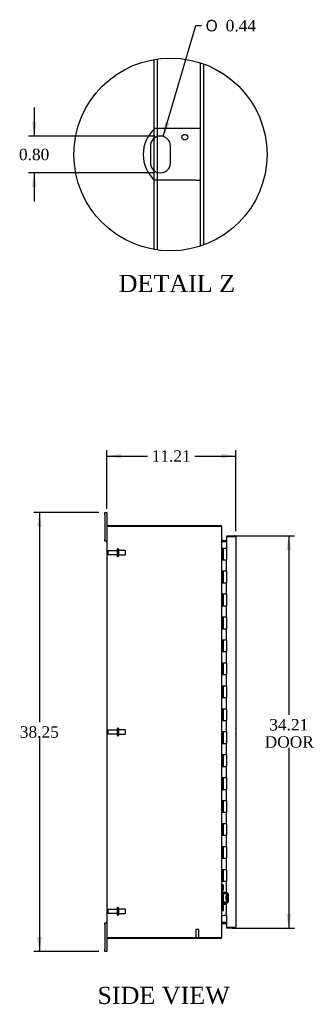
# Model space of a CAD drawing. Header units: inches. Extents: x 6 to 237, y 0 to 157.
# Tile 2 of 8: x 23 to 48, y 55 to 140. Entities that reach past the tile are written whole.
import ezdxf
from ezdxf.enums import TextEntityAlignment as Align

# ---------------------------------------------------------------- set-up
doc = ezdxf.new("R2010")
doc.units = ezdxf.units.IN
doc.header["$MEASUREMENT"] = 0
doc.layers.get('0').update_dxf_attribs({"linetype": 'CONTINUOUS'})
for name, color, linetype in [('COM40153-1', 7, 'CONTINUOUS'), ('COM42780', 7, 'CONTINUOUS'), ('COM48487', 7, 'CONTINUOUS'), ('COM71780-20', 7, 'CONTINUOUS'), ('DEFAULT', 7, 'CONTINUOUS'), ('FET07710', 7, 'CONTINUOUS'), ('HNG10620-32B', 7, 'CONTINUOUS'), ('HNG10620-32C', 7, 'CONTINUOUS'), ('STD21878', 7, 'CONTINUOUS'), ('STD26094', 7, 'CONTINUOUS')]:
    doc.layers.add(name, color=color, linetype=linetype)
doc.styles.add('SEACAD_SOLID_EDGE_ANSI1_SY', font='txt')
doc.styles.add('SEACAD_TIMES_NEW_ROMAN', font='times.ttf')

# ---------------------------------------------------------------- blocks, each defined once
blk = doc.blocks.new('GDIMGGROUP2')
at = {"layer": 'DEFAULT', "linetype": 'Continuous'}
for points in [[(31.62, 102.511), (30.37, 102.303), (31.62, 102.094)], [(40.33, 102.511), (40.33, 102.094), (41.58, 102.303)]]:
    blk.add_hatch(color=136, dxfattribs=at).paths.add_polyline_path(points)
at = {"layer": 'DEFAULT', "color": 136, "linetype": 'Continuous'}
for p, q in [((30.37, 97.695), (30.37, 102.803)), ((30.37, 102.303), (33.919, 102.303)), ((38.031, 102.303), (41.58, 102.303)), ((41.58, 95.752), (41.58, 102.803))]:
    blk.add_line(p, q, dxfattribs=at)
at = {"layer": 'DEFAULT', "color": 136, "linetype": 'Continuous', "style": 'SEACAD_TIMES_NEW_ROMAN'}
blk.add_text('11.21', height=1, dxfattribs=at).set_placement((34.269, 102.803), align=Align.TOP_LEFT)
blk = doc.blocks.new('GDIMGGROUP3')
at = {"layer": 'DEFAULT', "linetype": 'Continuous'}
for points in [[(24.294, 96.133), (24.711, 96.133), (24.503, 97.383)], [(24.294, 60.383), (24.503, 59.133), (24.711, 60.383)]]:
    blk.add_hatch(color=136, dxfattribs=at).paths.add_polyline_path(points)
at = {"layer": 'DEFAULT', "color": 136, "linetype": 'Continuous'}
for p, q in [((29.683, 97.383), (24.003, 97.383)), ((24.503, 97.383), (24.503, 79.108)), ((24.503, 77.758), (24.503, 59.133)), ((29.683, 59.133), (24.003, 59.133))]:
    blk.add_line(p, q, dxfattribs=at)
at = {"layer": 'DEFAULT', "color": 136, "linetype": 'Continuous', "style": 'SEACAD_TIMES_NEW_ROMAN'}
blk.add_text('38.25', height=1, dxfattribs=at).set_placement((22.796, 78.758), align=Align.TOP_LEFT)
blk = doc.blocks.new('GDIMGGROUP12')
at = {"layer": 'DEFAULT', "linetype": 'Continuous'}
for points in [[(46.412, 94.11), (46.203, 95.36), (45.995, 94.11)], [(46.412, 62.405), (45.995, 62.405), (46.203, 61.155)]]:
    blk.add_hatch(color=136, dxfattribs=at).paths.add_polyline_path(points)
at = {"layer": 'DEFAULT', "color": 136, "linetype": 'Continuous'}
for p, q in [((41.313, 95.36), (46.703, 95.36)), ((46.203, 95.36), (46.203, 79.741)), ((46.203, 76.891), (46.203, 61.155)), ((41.313, 61.155), (46.703, 61.155))]:
    blk.add_line(p, q, dxfattribs=at)
at = {"layer": 'DEFAULT', "color": 136, "linetype": 'Continuous', "style": 'SEACAD_TIMES_NEW_ROMAN'}
for s, p in [('34.21', (44.497, 79.391)), ('DOOR', (44.106, 77.891))]:
    blk.add_text(s, height=1, dxfattribs=at).set_placement(p, align=Align.TOP_LEFT)
blk = doc.blocks.new('GDIMGGROUP27')
at = {"layer": 'DEFAULT', "linetype": 'Continuous'}
blk.add_hatch(color=136, dxfattribs=at).paths.add_polyline_path([(35.431, 131.4), (35.278, 130.142), (35.831, 131.282)])
at = {"layer": 'DEFAULT', "color": 136, "linetype": 'Continuous'}
for p, q in [((35.278, 130.142), (38.12, 139.801)), ((38.12, 139.801), (38.62, 139.801))]:
    blk.add_line(p, q, dxfattribs=at)
for s, style, p in [('O', 'SEACAD_SOLID_EDGE_ANSI1_SY', (38.97, 140.301)), ('0.44', 'SEACAD_TIMES_NEW_ROMAN', (40.711, 140.301))]:
    blk.add_text(s, height=1, dxfattribs=dict(at, style=style)).set_placement(p, align=Align.TOP_LEFT)
blk = doc.blocks.new('GDIMGGROUP28')
at = {"layer": 'DEFAULT', "linetype": 'Continuous'}
for points in [[(23.84, 131.427), (24.048, 130.177), (24.256, 131.427)], [(23.84, 125.727), (24.256, 125.727), (24.048, 126.977)]]:
    blk.add_hatch(color=136, dxfattribs=at).paths.add_polyline_path(points)
at = {"layer": 'DEFAULT', "color": 136, "linetype": 'Continuous'}
for p, q in [((24.048, 132.677), (24.048, 130.177)), ((34.532, 130.177), (23.548, 130.177)), ((34.532, 126.977), (23.548, 126.977)), ((24.048, 126.977), (24.048, 124.477))]:
    blk.add_line(p, q, dxfattribs=at)
at = {"layer": 'DEFAULT', "color": 136, "linetype": 'Continuous', "style": 'SEACAD_TIMES_NEW_ROMAN'}
blk.add_text('0.80', height=1, dxfattribs=at).set_placement((22.721, 129.077), align=Align.TOP_LEFT)

msp = doc.modelspace()

# ---------------------------------------------------------------- linework, layer by layer
at = {"color": 7}
msp.add_circle((35.906, 128.577), 8.4, dxfattribs=at)
at = {"layer": 'COM40153-1', "color": 7}
for p, q in [((38.1, 130.827), (34.547, 130.827)), ((38.532, 130.827), (38.1, 130.827)), ((34.158, 129.303), (34.158, 127.851)), ((35.906, 127.851), (35.906, 129.303)), ((38.1, 126.327), (34.547, 126.327)), ((38.1, 126.327), (38.532, 126.327))]:
    msp.add_line(p, q, dxfattribs=at)
msp.add_circle((37.156, 130.079), 0.25, dxfattribs=at)
for centre, radius, start, end in [((36.532, 128.577), 3, 131.40962, 228.59038), ((35.032, 129.303), 0.874, 0, 180), ((35.032, 127.851), 0.874, 180, 0), ((40.87, 78.298), 0.75, 341.20309, 18.79691)]:
    msp.add_arc(centre, radius, start, end, dxfattribs=at)
at = {"layer": 'COM42780', "color": 7}
for p, q in [((40.37, 64.935), (40.412, 64.935)), ((40.412, 64.498), (40.37, 64.498)), ((40.462, 64.935), (40.412, 64.935)), ((40.462, 64.498), (40.412, 64.498)), ((40.462, 64.935), (40.53, 64.935)), ((40.462, 64.498), (40.462, 64.935)), ((40.462, 64.498), (40.53, 64.498)), ((40.465, 64.935), (40.465, 64.498)), ((40.465, 64.313), (40.465, 64.498)), ((40.53, 64.498), (40.53, 64.935)), ((40.8, 64.165), (40.511, 64.17)), ((40.802, 64.26), (40.512, 64.265)), ((40.752, 63.625), (40.752, 64.015)), ((40.847, 64.015), (40.752, 64.015)), ((40.942, 63.945), (40.752, 63.945)), ((40.942, 63.926), (40.752, 63.926)), ((40.752, 63.713), (40.942, 63.713)), ((40.942, 63.695), (40.752, 63.695)), ((40.752, 63.625), (40.847, 63.625)), ((40.856, 64.248), (40.802, 64.26)), ((40.847, 63.523), (40.847, 64.117)), ((40.942, 63.523), (40.942, 64.117)), ((40.37, 63.141), (40.412, 63.141)), ((40.412, 62.704), (40.37, 62.704)), ((40.412, 63.141), (40.462, 63.141)), ((40.462, 62.704), (40.412, 62.704)), ((40.462, 63.141), (40.53, 63.141)), ((40.462, 62.704), (40.462, 63.141)), ((40.462, 62.704), (40.53, 62.704)), ((40.464, 63.01), (40.465, 63.01)), ((40.464, 62.9), (40.464, 63.01)), ((40.464, 62.979), (40.465, 62.979)), ((40.464, 62.9), (40.465, 62.9)), ((40.464, 62.87), (40.464, 62.9)), ((40.464, 62.895), (40.465, 62.895)), ((40.464, 62.87), (40.465, 62.87)), ((40.464, 62.836), (40.464, 62.87)), ((40.464, 62.836), (40.465, 62.836)), ((40.465, 63.141), (40.465, 63.327)), ((40.465, 63.141), (40.465, 62.704)), ((40.511, 63.47), (40.8, 63.475)), ((40.512, 63.375), (40.802, 63.38)), ((40.53, 62.704), (40.53, 63.141)), ((40.802, 63.38), (40.856, 63.391))]:
    msp.add_line(p, q, dxfattribs=at)
for centre, radius, start, end in [((40.513, 64.313), 0.143, 180, 206.90823), ((40.513, 64.313), 0.143, 206.90823, 269), ((40.513, 64.313), 0.048, 180, 269), ((40.799, 64.117), 0.048, 0, 89), ((40.799, 63.523), 0.048, 271, 0), ((40.799, 64.117), 0.143, 0, 66.66652), ((40.799, 63.523), 0.143, 293.33348, 0), ((40.513, 63.327), 0.143, 153.09177, 180), ((40.513, 63.327), 0.143, 91, 153.09177), ((40.513, 63.327), 0.048, 91, 180)]:
    msp.add_arc(centre, radius, start, end, dxfattribs=at)
at = {"layer": 'COM48487', "color": 7}
for p, q in [((34.48, 130.766), (34.48, 136.855)), ((34.768, 130.827), (34.768, 136.9)), ((38.532, 120.598), (38.532, 136.556)), ((38.82, 120.699), (38.82, 136.456)), ((34.48, 129.981), (34.48, 130.766)), ((34.768, 130.136), (34.768, 130.827)), ((34.48, 127.174), (34.48, 129.981)), ((34.768, 127.018), (34.768, 130.136)), ((34.48, 126.389), (34.48, 127.174)), ((34.768, 126.327), (34.768, 127.018)), ((34.48, 120.299), (34.48, 126.389)), ((34.768, 120.255), (34.768, 126.327)), ((30.37, 96.15), (30.37, 60.366)), ((30.376, 96.186), (30.478, 96.186)), ((30.478, 96.186), (30.376, 96.186)), ((30.478, 96.258), (40.262, 96.258)), ((30.478, 96.186), (40.262, 96.186)), ((40.262, 96.186), (30.478, 96.186)), ((40.262, 96.186), (40.262, 96.258)), ((40.346, 96.15), (40.37, 96.15)), ((40.37, 96.125), (40.37, 96.15)), ((40.37, 60.391), (40.37, 96.124)), ((40.406, 94.955), (40.406, 94.883)), ((40.406, 94.955), (40.785, 94.955)), ((40.406, 94.883), (40.785, 94.883)), ((40.406, 94.869), (40.785, 94.869)), ((40.785, 61.646), (40.406, 61.646)), ((40.406, 61.633), (40.785, 61.633)), ((40.406, 61.561), (40.406, 61.633)), ((40.406, 61.561), (40.785, 61.561)), ((30.478, 60.33), (30.376, 60.33)), ((30.376, 60.33), (30.478, 60.33)), ((30.478, 60.33), (40.262, 60.33)), ((40.262, 60.33), (30.478, 60.33)), ((40.262, 60.258), (30.478, 60.258)), ((40.262, 60.33), (40.262, 60.258)), ((40.346, 60.366), (40.37, 60.366)), ((40.37, 60.366), (40.37, 60.39))]:
    msp.add_line(p, q, dxfattribs=at)
for centre, radius, start, end in [((30.478, 96.15), 0.108, 160.52878, 180), ((30.478, 96.15), 0.108, 90, 160.52878), ((40.262, 96.15), 0.108, 0, 90), ((40.262, 96.15), 0.036, 51.27642, 90), ((40.406, 94.991), 0.036, 180, 270), ((40.406, 94.991), 0.108, 259.60319, 270), ((40.406, 61.525), 0.036, 90, 180), ((40.406, 61.525), 0.108, 90, 100.39653), ((30.478, 60.366), 0.108, 180, 199.47122), ((30.478, 60.366), 0.108, 199.47122, 270), ((40.262, 60.366), 0.108, 270, 360), ((40.262, 60.366), 0.036, 270, 308.72358)]:
    msp.add_arc(centre, radius, start, end, dxfattribs=at)
for centre, start_param, end_param in [((30.478, 96.15), 2.801756, 3.141593), ((30.478, 60.366), 3.141593, 3.48143)]:
    msp.add_ellipse(centre, major_axis=(0.108, 0), ratio=0.997813, start_param=start_param, end_param=end_param, dxfattribs=at)
for points, knots in [([(40.37, 96.124), (40.37, 96.129), (40.367, 96.134), (40.356, 96.144), (40.348, 96.15), (40.328, 96.16), (40.316, 96.165), (40.29, 96.175), (40.276, 96.18), (40.262, 96.186)], [0, 0, 0, 0, 0.25, 0.25, 0.5, 0.5, 0.75, 0.75, 1, 1, 1, 1]), ([(40.37, 94.973), (40.37, 94.962), (40.371, 94.952), (40.373, 94.931), (40.375, 94.921), (40.378, 94.907), (40.38, 94.902), (40.383, 94.893), (40.385, 94.888), (40.39, 94.88), (40.392, 94.877), (40.397, 94.872), (40.399, 94.871), (40.402, 94.87), (40.404, 94.869), (40.406, 94.869)], [0, 0, 0, 0, 0.25, 0.25, 0.5, 0.5, 0.625, 0.625, 0.75, 0.75, 0.875, 0.875, 0.9375, 0.9375, 1, 1, 1, 1]), ([(40.406, 61.646), (40.404, 61.646), (40.402, 61.646), (40.399, 61.644), (40.397, 61.643), (40.392, 61.639), (40.39, 61.635), (40.385, 61.627), (40.383, 61.623), (40.38, 61.613), (40.378, 61.609), (40.375, 61.594), (40.373, 61.584), (40.371, 61.563), (40.37, 61.553), (40.37, 61.543)], [0, 0, 0, 0, 0.0625, 0.0625, 0.125, 0.125, 0.25, 0.25, 0.375, 0.375, 0.5, 0.5, 0.75, 0.75, 1, 1, 1, 1]), ([(40.262, 60.33), (40.276, 60.335), (40.29, 60.34), (40.316, 60.35), (40.328, 60.355), (40.348, 60.366), (40.356, 60.371), (40.367, 60.381), (40.37, 60.386), (40.37, 60.391)], [0, 0, 0, 0, 0.25, 0.25, 0.5, 0.5, 0.75, 0.75, 1, 1, 1, 1])]:
    msp.add_open_spline(points, degree=3, knots=knots, dxfattribs=at)
at = {"layer": 'COM71780-20', "color": 7}
for p, q in [((41.472, 95.288), (40.785, 95.288)), ((40.785, 95.288), (40.785, 94.258)), ((40.813, 95.36), (40.813, 95.288)), ((40.813, 95.36), (41.472, 95.36)), ((40.813, 95.288), (41.472, 95.288)), ((41.574, 95.288), (41.472, 95.288)), ((41.472, 95.288), (41.574, 95.288)), ((41.58, 95.252), (41.58, 61.263)), ((40.785, 62.258), (40.785, 61.227)), ((40.785, 61.227), (41.472, 61.227)), ((40.813, 61.155), (40.813, 61.227)), ((41.472, 61.227), (40.813, 61.227)), ((41.472, 61.155), (40.813, 61.155)), ((41.472, 61.227), (41.574, 61.227)), ((41.574, 61.227), (41.472, 61.227))]:
    msp.add_line(p, q, dxfattribs=at)
for centre, start, end in [((41.472, 95.252), 19.47122, 90), ((41.472, 95.252), 0, 19.47122), ((41.472, 61.263), 270, 340.52878), ((41.472, 61.263), 340.52878, 0)]:
    msp.add_arc(centre, 0.108, start, end, dxfattribs=at)
for centre, start_param, end_param in [((41.472, 95.252), 3.141593, 3.48143), ((41.472, 61.263), 2.801756, 3.141593)]:
    msp.add_ellipse(centre, major_axis=(-0.108, 0), ratio=0.997813, start_param=start_param, end_param=end_param, dxfattribs=at)
at = {"layer": 'FET07710', "color": 7}
for p, q in [((30.183, 97.195), (30.183, 97.383)), ((30.183, 97.383), (30.37, 97.383)), ((30.183, 97.195), (30.183, 95.07)), ((30.37, 97.383), (30.37, 97.195)), ((30.37, 97.195), (30.37, 96.15)), ((30.183, 94.883), (30.183, 95.07)), ((30.37, 94.883), (30.183, 94.883)), ((30.183, 61.445), (30.183, 61.633)), ((30.183, 61.633), (30.37, 61.633)), ((30.183, 61.445), (30.183, 59.32)), ((30.37, 60.366), (30.37, 59.32)), ((30.183, 59.133), (30.183, 59.32)), ((30.37, 59.32), (30.37, 59.133)), ((30.37, 59.133), (30.183, 59.133))]:
    msp.add_line(p, q, dxfattribs=at)
at = {"layer": 'HNG10620-32B', "color": 7}
for p, q in [((40.37, 94.258), (40.396, 94.258)), ((40.396, 94.258), (40.414, 94.258)), ((40.414, 94.258), (40.456, 94.258)), ((40.414, 94.258), (40.414, 93.258)), ((40.456, 94.258), (40.456, 93.258)), ((40.414, 93.258), (40.523, 93.258)), ((40.523, 93.258), (40.785, 93.258)), ((40.785, 92.258), (40.785, 93.258)), ((40.523, 92.258), (40.414, 92.258)), ((40.414, 92.258), (40.414, 91.258)), ((40.456, 92.258), (40.456, 91.258)), ((40.785, 92.258), (40.523, 92.258)), ((40.414, 91.258), (40.523, 91.258)), ((40.523, 91.258), (40.785, 91.258)), ((40.785, 90.258), (40.785, 91.258)), ((40.523, 90.258), (40.414, 90.258)), ((40.414, 90.258), (40.414, 89.258)), ((40.456, 90.258), (40.456, 89.258)), ((40.785, 90.258), (40.523, 90.258)), ((40.414, 89.258), (40.523, 89.258)), ((40.523, 89.258), (40.785, 89.258)), ((40.785, 88.258), (40.785, 89.258)), ((40.523, 88.258), (40.414, 88.258)), ((40.414, 88.258), (40.414, 87.258)), ((40.456, 88.258), (40.456, 87.258)), ((40.785, 88.258), (40.523, 88.258)), ((40.414, 87.258), (40.523, 87.258)), ((40.523, 87.258), (40.785, 87.258)), ((40.785, 86.258), (40.785, 87.258)), ((40.523, 86.258), (40.414, 86.258)), ((40.414, 86.258), (40.414, 85.258)), ((40.456, 86.258), (40.456, 85.258)), ((40.785, 86.258), (40.523, 86.258)), ((40.414, 85.258), (40.523, 85.258)), ((40.523, 85.258), (40.785, 85.258)), ((40.785, 84.258), (40.785, 85.258)), ((40.523, 84.258), (40.414, 84.258)), ((40.414, 84.258), (40.414, 83.258)), ((40.456, 84.258), (40.456, 83.258)), ((40.785, 84.258), (40.523, 84.258)), ((40.414, 83.258), (40.523, 83.258)), ((40.523, 83.258), (40.785, 83.258)), ((40.785, 82.258), (40.785, 83.258)), ((40.523, 82.258), (40.414, 82.258)), ((40.414, 82.258), (40.414, 81.258)), ((40.456, 82.258), (40.456, 81.258)), ((40.785, 82.258), (40.523, 82.258)), ((40.414, 81.258), (40.523, 81.258)), ((40.523, 81.258), (40.785, 81.258)), ((40.785, 80.258), (40.785, 81.258)), ((40.523, 80.258), (40.414, 80.258)), ((40.414, 80.258), (40.414, 79.258)), ((40.456, 80.258), (40.456, 79.258)), ((40.785, 80.258), (40.523, 80.258)), ((40.414, 79.258), (40.523, 79.258)), ((40.523, 79.258), (40.785, 79.258)), ((40.785, 78.258), (40.785, 79.258)), ((40.523, 78.258), (40.414, 78.258)), ((40.414, 78.258), (40.414, 77.258)), ((40.456, 78.258), (40.456, 77.258)), ((40.785, 78.258), (40.523, 78.258)), ((40.414, 77.258), (40.523, 77.258)), ((40.523, 77.258), (40.785, 77.258)), ((40.785, 76.258), (40.785, 77.258)), ((40.523, 76.258), (40.414, 76.258)), ((40.414, 76.258), (40.414, 75.258)), ((40.456, 76.258), (40.456, 75.258)), ((40.785, 76.258), (40.523, 76.258)), ((40.414, 75.258), (40.523, 75.258)), ((40.523, 75.258), (40.785, 75.258)), ((40.785, 74.258), (40.785, 75.258)), ((40.523, 74.258), (40.414, 74.258)), ((40.414, 74.258), (40.414, 73.258)), ((40.456, 74.258), (40.456, 73.258)), ((40.785, 74.258), (40.523, 74.258)), ((40.414, 73.258), (40.523, 73.258)), ((40.523, 73.258), (40.785, 73.258)), ((40.785, 72.258), (40.785, 73.258)), ((40.523, 72.258), (40.414, 72.258)), ((40.414, 72.258), (40.414, 71.258)), ((40.456, 72.258), (40.456, 71.258)), ((40.785, 72.258), (40.523, 72.258)), ((40.414, 71.258), (40.523, 71.258)), ((40.523, 71.258), (40.785, 71.258)), ((40.785, 70.258), (40.785, 71.258)), ((40.523, 70.258), (40.414, 70.258)), ((40.414, 70.258), (40.414, 69.258)), ((40.456, 70.258), (40.456, 69.258)), ((40.785, 70.258), (40.523, 70.258)), ((40.414, 69.258), (40.523, 69.258)), ((40.523, 69.258), (40.785, 69.258)), ((40.785, 68.258), (40.785, 69.258)), ((40.523, 68.258), (40.414, 68.258)), ((40.414, 68.258), (40.414, 67.258)), ((40.456, 68.258), (40.456, 67.258)), ((40.785, 68.258), (40.523, 68.258)), ((40.414, 67.258), (40.523, 67.258)), ((40.523, 67.258), (40.785, 67.258)), ((40.785, 66.258), (40.785, 67.258)), ((40.523, 66.258), (40.414, 66.258)), ((40.414, 66.258), (40.414, 65.258)), ((40.456, 66.258), (40.456, 65.258)), ((40.785, 66.258), (40.523, 66.258)), ((40.414, 65.258), (40.523, 65.258)), ((40.523, 65.258), (40.785, 65.258)), ((40.785, 64.258), (40.785, 65.258)), ((40.523, 64.258), (40.414, 64.258)), ((40.414, 64.258), (40.414, 63.258)), ((40.456, 64.258), (40.456, 63.258)), ((40.785, 64.258), (40.523, 64.258)), ((40.414, 63.258), (40.523, 63.258)), ((40.523, 63.258), (40.785, 63.258)), ((40.785, 62.258), (40.785, 63.258)), ((40.37, 62.258), (40.396, 62.258)), ((40.396, 62.258), (40.523, 62.258)), ((40.785, 62.258), (40.523, 62.258))]:
    msp.add_line(p, q, dxfattribs=at)
at = {"layer": 'HNG10620-32C', "color": 7}
for p, q in [((40.785, 94.258), (40.478, 94.258)), ((40.478, 94.258), (40.478, 93.258)), ((40.785, 94.258), (40.785, 93.258)), ((40.523, 93.258), (40.785, 93.258)), ((40.785, 92.258), (40.785, 93.258)), ((40.478, 92.258), (40.478, 91.258)), ((40.785, 92.258), (40.523, 92.258)), ((40.785, 92.258), (40.785, 91.258)), ((40.523, 91.258), (40.785, 91.258)), ((40.785, 90.258), (40.785, 91.258)), ((40.478, 90.258), (40.478, 89.258)), ((40.785, 90.258), (40.523, 90.258)), ((40.785, 90.258), (40.785, 89.258)), ((40.523, 89.258), (40.785, 89.258)), ((40.785, 88.258), (40.785, 89.258)), ((40.478, 88.258), (40.478, 87.258)), ((40.785, 88.258), (40.523, 88.258)), ((40.785, 88.258), (40.785, 87.258)), ((40.523, 87.258), (40.785, 87.258)), ((40.785, 86.258), (40.785, 87.258)), ((40.478, 86.258), (40.478, 85.258)), ((40.785, 86.258), (40.523, 86.258)), ((40.785, 86.258), (40.785, 85.258)), ((40.523, 85.258), (40.785, 85.258)), ((40.785, 84.258), (40.785, 85.258)), ((40.478, 84.258), (40.478, 83.258)), ((40.785, 84.258), (40.523, 84.258)), ((40.785, 84.258), (40.785, 83.258)), ((40.523, 83.258), (40.785, 83.258)), ((40.785, 82.258), (40.785, 83.258)), ((40.478, 82.258), (40.478, 81.258)), ((40.785, 82.258), (40.523, 82.258)), ((40.785, 82.258), (40.785, 81.258)), ((40.523, 81.258), (40.785, 81.258)), ((40.785, 80.258), (40.785, 81.258)), ((40.478, 80.258), (40.478, 79.258)), ((40.785, 80.258), (40.523, 80.258)), ((40.785, 80.258), (40.785, 79.258)), ((40.523, 79.258), (40.785, 79.258)), ((40.785, 78.258), (40.785, 79.258)), ((40.478, 78.258), (40.478, 77.258)), ((40.785, 78.258), (40.523, 78.258)), ((40.785, 78.258), (40.785, 77.258)), ((40.523, 77.258), (40.785, 77.258)), ((40.785, 76.258), (40.785, 77.258)), ((40.478, 76.258), (40.478, 75.258)), ((40.785, 76.258), (40.523, 76.258)), ((40.785, 76.258), (40.785, 75.258)), ((40.523, 75.258), (40.785, 75.258)), ((40.785, 74.258), (40.785, 75.258)), ((40.478, 74.258), (40.478, 73.258)), ((40.785, 74.258), (40.523, 74.258)), ((40.785, 74.258), (40.785, 73.258)), ((40.523, 73.258), (40.785, 73.258)), ((40.785, 72.258), (40.785, 73.258)), ((40.478, 72.258), (40.478, 71.258)), ((40.785, 72.258), (40.523, 72.258)), ((40.785, 72.258), (40.785, 71.258)), ((40.523, 71.258), (40.785, 71.258)), ((40.785, 70.258), (40.785, 71.258)), ((40.478, 70.258), (40.478, 69.258)), ((40.785, 70.258), (40.523, 70.258)), ((40.785, 70.258), (40.785, 69.258)), ((40.523, 69.258), (40.785, 69.258)), ((40.785, 68.258), (40.785, 69.258)), ((40.478, 68.258), (40.478, 67.258)), ((40.785, 68.258), (40.523, 68.258)), ((40.785, 68.258), (40.785, 67.258)), ((40.523, 67.258), (40.785, 67.258)), ((40.785, 66.258), (40.785, 67.258)), ((40.478, 66.258), (40.478, 65.258)), ((40.785, 66.258), (40.523, 66.258)), ((40.785, 66.258), (40.785, 65.258)), ((40.523, 65.258), (40.785, 65.258)), ((40.785, 64.258), (40.785, 65.258)), ((40.478, 64.258), (40.478, 63.258)), ((40.785, 64.258), (40.523, 64.258)), ((40.785, 64.258), (40.785, 63.258)), ((40.523, 63.258), (40.785, 63.258)), ((40.785, 62.258), (40.785, 63.258))]:
    msp.add_line(p, q, dxfattribs=at)
at = {"layer": 'STD21878', "color": 7}
for p, q in [((38.113, 61.08), (38.363, 61.08)), ((38.113, 61.08), (38.113, 60.361)), ((38.363, 60.361), (38.363, 61.08)), ((38.098, 60.361), (38.379, 60.361)), ((38.098, 60.361), (38.098, 60.33)), ((38.098, 60.33), (38.098, 60.33)), ((38.379, 60.33), (38.379, 60.361)), ((38.379, 60.33), (38.379, 60.33))]:
    msp.add_line(p, q, dxfattribs=at)
at = {"layer": 'STD26094', "color": 7}
for p, q in [((30.442, 93.988), (30.442, 93.778)), ((31.279, 94.048), (30.502, 94.048)), ((30.502, 93.718), (31.279, 93.718)), ((31.279, 94.178), (31.279, 93.588)), ((31.349, 94.208), (31.309, 94.208)), ((31.309, 93.558), (31.349, 93.558)), ((31.379, 94.178), (31.379, 93.588)), ((31.967, 94.07), (31.379, 94.07)), ((31.379, 93.695), (31.967, 93.695)), ((31.967, 94.07), (31.967, 93.695)), ((32.004, 94.033), (31.967, 94.07)), ((31.967, 93.695), (32.004, 93.733)), ((32.004, 93.733), (32.004, 94.033)), ((30.442, 78.363), (30.442, 78.153)), ((31.279, 78.423), (30.502, 78.423)), ((30.502, 78.093), (31.279, 78.093)), ((31.279, 78.553), (31.279, 77.963)), ((31.349, 78.583), (31.309, 78.583)), ((31.379, 78.553), (31.379, 77.963)), ((31.967, 78.445), (31.379, 78.445)), ((31.379, 78.07), (31.967, 78.07)), ((31.967, 78.445), (31.967, 78.07)), ((32.004, 78.408), (31.967, 78.445)), ((31.967, 78.07), (32.004, 78.108)), ((32.004, 78.108), (32.004, 78.408)), ((31.309, 77.933), (31.349, 77.933)), ((30.442, 62.738), (30.442, 62.528)), ((31.279, 62.798), (30.502, 62.798)), ((31.279, 62.928), (31.279, 62.338)), ((31.349, 62.958), (31.309, 62.958)), ((31.379, 62.928), (31.379, 62.338)), ((31.967, 62.82), (31.379, 62.82)), ((31.967, 62.82), (31.967, 62.445)), ((32.004, 62.783), (31.967, 62.82)), ((32.004, 62.483), (32.004, 62.783)), ((30.502, 62.468), (31.279, 62.468)), ((31.309, 62.308), (31.349, 62.308)), ((31.379, 62.445), (31.967, 62.445)), ((31.967, 62.445), (32.004, 62.483))]:
    msp.add_line(p, q, dxfattribs=at)
for centre, radius, start, end in [((30.502, 93.988), 0.06, 90, 180), ((30.502, 93.778), 0.06, 180, 270), ((31.309, 94.178), 0.03, 90, 180), ((31.309, 93.588), 0.03, 180, 270), ((31.349, 94.178), 0.03, 0, 90), ((31.349, 93.588), 0.03, 270, 0), ((30.502, 78.363), 0.06, 90, 180), ((30.502, 78.153), 0.06, 180, 270), ((31.309, 78.553), 0.03, 90, 180), ((31.349, 78.553), 0.03, 0, 90), ((31.309, 77.963), 0.03, 180, 270), ((31.349, 77.963), 0.03, 270, 0), ((30.502, 62.738), 0.06, 90, 180), ((31.309, 62.928), 0.03, 90, 180), ((31.349, 62.928), 0.03, 0, 90), ((30.502, 62.528), 0.06, 180, 270), ((31.309, 62.338), 0.03, 180, 270), ((31.349, 62.338), 0.03, 270, 0)]:
    msp.add_arc(centre, radius, start, end, dxfattribs=at)

# ---------------------------------------------------------------- block references
at = {"layer": 'DEFAULT', "color": 7}
for name in ['GDIMGGROUP27', 'GDIMGGROUP28', 'GDIMGGROUP2', 'GDIMGGROUP3', 'GDIMGGROUP12']:
    msp.add_blockref(name, (0, 0), dxfattribs=at)

# ---------------------------------------------------------------- texts
at = {"layer": 'DEFAULT', "color": 7, "style": 'SEACAD_TIMES_NEW_ROMAN'}
for s, p in [('DETAIL Z', (31.403, 118.086)), ('SIDE VIEW', (29.552, 56.058))]:
    msp.add_text(s, height=1.5, dxfattribs=at).set_placement(p, align=Align.TOP_LEFT)

doc.saveas('drawing.dxf')
